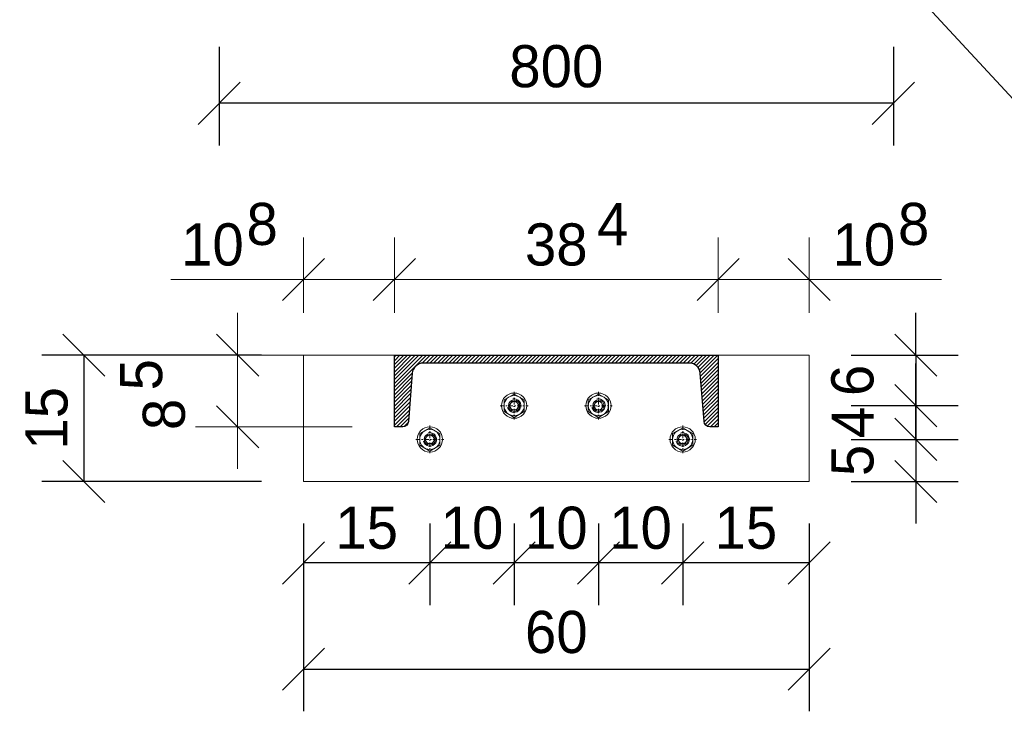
# Model space of a CAD drawing. Header units: millimetres. Extents: x -6178 to 18141, y -8419 to 8560.
# Tile 30 of 256: x 6657 to 7825, y -8368 to -7547. Entities that reach past the tile are written whole.
import ezdxf

# ---------------------------------------------------------------- set-up
doc = ezdxf.new("R2010")
doc.units = ezdxf.units.MM
doc.linetypes.add('DASHDOT', pattern=[1, 0.5, -0.25, 0, -0.25])
for name, color, linetype, lineweight in [('Bemaßung', 7, 'Continuous', 9), ('Mutter M16', 7, 'Continuous', 9), ('Tragegurt', 7, 'Continuous', 20)]:
    doc.layers.add(name, color=color, linetype=linetype, lineweight=lineweight)
doc.layers.add('POL_Bema', color=7, linetype='Continuous')
doc.layers.add('Text', color=7, linetype='Continuous')
doc.dimstyles.new('DIN', dxfattribs={"dimtxt": 2.5, "dimasz": 2.5, "dimexe": 1.25, "dimexo": 0.625, "dimtad": 1, "dimtih": 1, "dimdec": 4, "dimdsep": 46, "dimlunit": 6, "dimtxsty": 'Standard', "dimcen": 2.5, "dimadec": 0, "dimazin": 0, "dimtfac": 1, "dimtdec": 4, "dimtmove": 0, "dimatfit": 3, "dimfxl": 0, "dimtvp": 1, "dimtolj": 1, "dimtzin": 0, "dimarcsym": 0})

# ---------------------------------------------------------------- blocks, each defined once
blk = doc.blocks.new('_Oblique')
at = {"layer": 'POL_Bema', "color": 0, "lineweight": -2}
blk.add_line((-0.5, -0.5), (0.5, 0.5), dxfattribs=at)
blk = doc.blocks.new('*D58')
at = {"layer": 'Bemaßung', "color": 0, "lineweight": -2}
for p, q in [((6893.8, -7579.5), (6893.8, -7696.5)), ((7693.8, -7579.5), (7693.8, -7696.5)), ((7693.8, -7646.5), (6893.8, -7646.5))]:
    blk.add_line(p, q, dxfattribs=at)
at = {"layer": 'DEFPOINTS', "color": 0}
for p in [(6893.8, -7529.5), (7693.8, -7529.5), (6893.8, -7646.5)]:
    blk.add_point(p, dxfattribs=at)
at = {"layer": 'Bemaßung', "color": 0, "lineweight": -2, "xscale": 50, "yscale": 50, "zscale": 50, "rotation": 180}
blk.add_blockref('_Oblique', (6893.8, -7646.5), dxfattribs=at)
at = {"layer": 'Bemaßung', "color": 0, "lineweight": -2, "xscale": 50, "yscale": 50, "zscale": 50}
blk.add_blockref('_Oblique', (7693.8, -7646.5), dxfattribs=at)
at = {"layer": 'Bemaßung', "color": 0, "insert": (7293.8, -7602.8), "char_height": 50, "attachment_point": 5}
blk.add_mtext('\\A1;800', dxfattribs=at)
blk = doc.blocks.new('*D59')
at = {"layer": 'Bemaßung', "color": 0, "lineweight": -2}
for p, q in [((7720.5, -7945.3), (7720.5, -7895.3)), ((7643.8, -7945.3), (7770.5, -7945.3)), ((7720.5, -7945.3), (7720.5, -8005.3)), ((7643.8, -8005.3), (7770.5, -8005.3)), ((7720.5, -8005.3), (7720.5, -8055.3))]:
    blk.add_line(p, q, dxfattribs=at)
at = {"layer": 'DEFPOINTS', "color": 0}
for p in [(7593.8, -7945.3), (7593.8, -8005.3), (7720.5, -8005.3)]:
    blk.add_point(p, dxfattribs=at)
at = {"layer": 'Bemaßung', "color": 0, "lineweight": -2, "xscale": 50, "yscale": 50, "zscale": 50}
for p, rotation in [((7720.5, -7945.3), 270), ((7720.5, -8005.3), 90)]:
    blk.add_blockref('_Oblique', p, dxfattribs=dict(at, rotation=rotation))
at = {"layer": 'Bemaßung', "color": 0, "insert": (7645.5, -7975.3), "char_height": 50, "attachment_point": 5, "rotation": 90}
blk.add_mtext('\\A1;6', dxfattribs=at)
blk = doc.blocks.new('*D60')
at = {"layer": 'Bemaßung', "color": 0, "lineweight": -2}
for p, q in [((7720.5, -8005.3), (7720.5, -7955.3)), ((7643.8, -8005.3), (7770.5, -8005.3)), ((7720.5, -8005.3), (7720.5, -8045.3)), ((7643.8, -8045.3), (7770.5, -8045.3)), ((7720.5, -8045.3), (7720.5, -8095.3))]:
    blk.add_line(p, q, dxfattribs=at)
at = {"layer": 'DEFPOINTS', "color": 0}
for p in [(7593.8, -8005.3), (7593.8, -8045.3), (7720.5, -8045.3)]:
    blk.add_point(p, dxfattribs=at)
at = {"layer": 'Bemaßung', "color": 0, "lineweight": -2, "xscale": 50, "yscale": 50, "zscale": 50}
for p, rotation in [((7720.5, -8005.3), 270), ((7720.5, -8045.3), 90)]:
    blk.add_blockref('_Oblique', p, dxfattribs=dict(at, rotation=rotation))
at = {"layer": 'Bemaßung', "color": 0, "insert": (7645.5, -8025.3), "char_height": 50, "attachment_point": 5, "rotation": 90}
blk.add_mtext('\\A1;4', dxfattribs=at)
blk = doc.blocks.new('*D61')
at = {"layer": 'Bemaßung', "color": 0, "lineweight": -2}
for p, q in [((7720.5, -8045.3), (7720.5, -7995.3)), ((7643.8, -8045.3), (7770.5, -8045.3)), ((7720.5, -8045.3), (7720.5, -8095.3)), ((7643.8, -8095.3), (7770.5, -8095.3)), ((7720.5, -8095.3), (7720.5, -8145.3))]:
    blk.add_line(p, q, dxfattribs=at)
at = {"layer": 'DEFPOINTS', "color": 0}
for p in [(7593.8, -8045.3), (7593.8, -8095.3), (7720.5, -8095.3)]:
    blk.add_point(p, dxfattribs=at)
at = {"layer": 'Bemaßung', "color": 0, "lineweight": -2, "xscale": 50, "yscale": 50, "zscale": 50}
for p, rotation in [((7720.5, -8045.3), 270), ((7720.5, -8095.3), 90)]:
    blk.add_blockref('_Oblique', p, dxfattribs=dict(at, rotation=rotation))
at = {"layer": 'Bemaßung', "color": 0, "insert": (7645.5, -8070.3), "char_height": 50, "attachment_point": 5, "rotation": 90}
blk.add_mtext('\\A1;5', dxfattribs=at)
blk = doc.blocks.new('*D62')
at = {"layer": 'Bemaßung', "color": 0, "lineweight": -2}
for p, q in [((7443.8, -8145.3), (7443.8, -8242)), ((7593.8, -8145.3), (7593.8, -8242)), ((7593.8, -8192), (7443.8, -8192))]:
    blk.add_line(p, q, dxfattribs=at)
at = {"layer": 'DEFPOINTS', "color": 0}
for p in [(7443.8, -8095.3), (7593.8, -8095.3), (7443.8, -8192)]:
    blk.add_point(p, dxfattribs=at)
at = {"layer": 'Bemaßung', "color": 0, "lineweight": -2, "xscale": 50, "yscale": 50, "zscale": 50, "rotation": 180}
blk.add_blockref('_Oblique', (7443.8, -8192), dxfattribs=at)
at = {"layer": 'Bemaßung', "color": 0, "lineweight": -2, "xscale": 50, "yscale": 50, "zscale": 50}
blk.add_blockref('_Oblique', (7593.8, -8192), dxfattribs=at)
at = {"layer": 'Bemaßung', "color": 0, "insert": (7518.8, -8150.5), "char_height": 50, "attachment_point": 5}
blk.add_mtext('\\A1;15', dxfattribs=at)
blk = doc.blocks.new('*D63')
at = {"layer": 'Bemaßung', "color": 0, "lineweight": -2}
for p, q in [((7343.8, -8145.3), (7343.8, -8242)), ((7443.8, -8145.3), (7443.8, -8242)), ((7443.8, -8192), (7343.8, -8192))]:
    blk.add_line(p, q, dxfattribs=at)
at = {"layer": 'DEFPOINTS', "color": 0}
for p in [(7343.8, -8095.3), (7443.8, -8095.3), (7343.8, -8192)]:
    blk.add_point(p, dxfattribs=at)
at = {"layer": 'Bemaßung', "color": 0, "lineweight": -2, "xscale": 50, "yscale": 50, "zscale": 50, "rotation": 180}
blk.add_blockref('_Oblique', (7343.8, -8192), dxfattribs=at)
at = {"layer": 'Bemaßung', "color": 0, "lineweight": -2, "xscale": 50, "yscale": 50, "zscale": 50}
blk.add_blockref('_Oblique', (7443.8, -8192), dxfattribs=at)
at = {"layer": 'Bemaßung', "color": 0, "insert": (7393.8, -8150.5), "char_height": 50, "attachment_point": 5}
blk.add_mtext('\\A1;10', dxfattribs=at)
blk = doc.blocks.new('*D64')
at = {"layer": 'Bemaßung', "color": 0, "lineweight": -2}
for p, q in [((7243.8, -8145.3), (7243.8, -8242)), ((7343.8, -8145.3), (7343.8, -8242)), ((7343.8, -8192), (7243.8, -8192))]:
    blk.add_line(p, q, dxfattribs=at)
at = {"layer": 'DEFPOINTS', "color": 0}
for p in [(7243.8, -8095.3), (7343.8, -8095.3), (7243.8, -8192)]:
    blk.add_point(p, dxfattribs=at)
at = {"layer": 'Bemaßung', "color": 0, "lineweight": -2, "xscale": 50, "yscale": 50, "zscale": 50, "rotation": 180}
blk.add_blockref('_Oblique', (7243.8, -8192), dxfattribs=at)
at = {"layer": 'Bemaßung', "color": 0, "lineweight": -2, "xscale": 50, "yscale": 50, "zscale": 50}
blk.add_blockref('_Oblique', (7343.8, -8192), dxfattribs=at)
at = {"layer": 'Bemaßung', "color": 0, "insert": (7293.8, -8150.5), "char_height": 50, "attachment_point": 5}
blk.add_mtext('\\A1;10', dxfattribs=at)
blk = doc.blocks.new('*D65')
at = {"layer": 'Bemaßung', "color": 0, "lineweight": -2}
for p, q in [((7143.8, -8145.3), (7143.8, -8242)), ((7243.8, -8145.3), (7243.8, -8242)), ((7243.8, -8192), (7143.8, -8192))]:
    blk.add_line(p, q, dxfattribs=at)
at = {"layer": 'DEFPOINTS', "color": 0}
for p in [(7143.8, -8095.3), (7243.8, -8095.3), (7143.8, -8192)]:
    blk.add_point(p, dxfattribs=at)
at = {"layer": 'Bemaßung', "color": 0, "lineweight": -2, "xscale": 50, "yscale": 50, "zscale": 50, "rotation": 180}
blk.add_blockref('_Oblique', (7143.8, -8192), dxfattribs=at)
at = {"layer": 'Bemaßung', "color": 0, "lineweight": -2, "xscale": 50, "yscale": 50, "zscale": 50}
blk.add_blockref('_Oblique', (7243.8, -8192), dxfattribs=at)
at = {"layer": 'Bemaßung', "color": 0, "insert": (7193.8, -8150.5), "char_height": 50, "attachment_point": 5}
blk.add_mtext('\\A1;10', dxfattribs=at)
blk = doc.blocks.new('*D66')
at = {"layer": 'Bemaßung', "color": 0, "lineweight": -2}
for p, q in [((6993.8, -8145.3), (6993.8, -8242)), ((7143.8, -8145.3), (7143.8, -8242)), ((7143.8, -8192), (6993.8, -8192))]:
    blk.add_line(p, q, dxfattribs=at)
at = {"layer": 'DEFPOINTS', "color": 0}
for p in [(6993.8, -8095.3), (7143.8, -8095.3), (6993.8, -8192)]:
    blk.add_point(p, dxfattribs=at)
at = {"layer": 'Bemaßung', "color": 0, "lineweight": -2, "xscale": 50, "yscale": 50, "zscale": 50, "rotation": 180}
blk.add_blockref('_Oblique', (6993.8, -8192), dxfattribs=at)
at = {"layer": 'Bemaßung', "color": 0, "lineweight": -2, "xscale": 50, "yscale": 50, "zscale": 50}
blk.add_blockref('_Oblique', (7143.8, -8192), dxfattribs=at)
at = {"layer": 'Bemaßung', "color": 0, "insert": (7068.8, -8150.5), "char_height": 50, "attachment_point": 5}
blk.add_mtext('\\A1;15', dxfattribs=at)
blk = doc.blocks.new('*D67')
at = {"layer": 'Bemaßung', "color": 0, "lineweight": -2}
for p, q in [((6943.8, -7945.3), (6683.1, -7945.3)), ((6733.1, -7945.3), (6733.1, -8095.3)), ((6943.8, -8095.3), (6683.1, -8095.3))]:
    blk.add_line(p, q, dxfattribs=at)
at = {"layer": 'DEFPOINTS', "color": 0}
for p in [(6993.8, -7945.3), (6733.1, -8095.3), (6993.8, -8095.3)]:
    blk.add_point(p, dxfattribs=at)
at = {"layer": 'Bemaßung', "color": 0, "lineweight": -2, "xscale": 50, "yscale": 50, "zscale": 50}
for p, rotation in [((6733.1, -7945.3), 90), ((6733.1, -8095.3), 270)]:
    blk.add_blockref('_Oblique', p, dxfattribs=dict(at, rotation=rotation))
at = {"layer": 'Bemaßung', "color": 0, "insert": (6689.1, -8020.3), "char_height": 50, "attachment_point": 5, "rotation": 90}
blk.add_mtext('\\A1;15', dxfattribs=at)
blk = doc.blocks.new('*D68')
at = {"layer": 'Bemaßung', "color": 0, "lineweight": -2}
for p, q in [((6993.8, -8145.3), (6993.8, -8368)), ((7593.8, -8145.3), (7593.8, -8368)), ((6993.8, -8318), (7593.8, -8318))]:
    blk.add_line(p, q, dxfattribs=at)
at = {"layer": 'DEFPOINTS', "color": 0}
for p in [(6993.8, -8095.3), (7593.8, -8095.3), (7593.8, -8318)]:
    blk.add_point(p, dxfattribs=at)
at = {"layer": 'Bemaßung', "color": 0, "lineweight": -2, "xscale": 50, "yscale": 50, "zscale": 50, "rotation": 180}
blk.add_blockref('_Oblique', (6993.8, -8318), dxfattribs=at)
at = {"layer": 'Bemaßung', "color": 0, "lineweight": -2, "xscale": 50, "yscale": 50, "zscale": 50}
blk.add_blockref('_Oblique', (7593.8, -8318), dxfattribs=at)
at = {"layer": 'Bemaßung', "color": 0, "insert": (7293.8, -8274.2), "char_height": 50, "attachment_point": 5}
blk.add_mtext('\\A1;60', dxfattribs=at)

msp = doc.modelspace()

# ---------------------------------------------------------------- hatches: boundary and pattern name
at = {"lineweight": 5}
h = msp.add_hatch(dxfattribs=at)
h.set_pattern_fill('ANSI31', color=256)
h.set_pattern_definition([(45, (11614.634, 5738.856), (-2.245064, 2.245064), [])])
edge = h.paths.add_edge_path()
edge.add_arc((7111.82431, -8023.81956), 6.50168, 268.69610122, 356.72997877, ccw=False)
edge.add_line((7111.67636, -8030.31956), (7101.66729, -8030.31956))
edge.add_line((7101.66729, -8030.31956), (7101.66729, -7945.31956))
edge.add_line((7101.66729, -7945.31956), (7485.85474, -7945.31956))
edge.add_line((7485.85474, -7945.31956), (7485.85474, -8030.31956))
edge.add_line((7485.85474, -8030.31956), (7475.84566, -8030.31956))
edge.add_arc((7475.69772, -8023.81956), 6.50168, 183.2700206, 271.30389815, ccw=False)
edge.add_line((7469.20662, -8024.19043), (7464.61202, -7966.75793))
edge.add_arc((7451.65342, -7967.79462), 13, 4.57392128, 90.00000002)
edge.add_line((7451.65342, -7954.79462), (7135.86861, -7954.79462))
edge.add_arc((7135.86861, -7967.79462), 13, 89.99999999, 175.42607873)
edge.add_line((7122.91001, -7966.75793), (7118.31541, -8024.19043))

# ---------------------------------------------------------------- linework, layer by layer
msp.add_lwpolyline([(7118.31541, -8024.19043, -0.4041981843), (7111.67636, -8030.31956), (7101.66729, -8030.31956), (7101.66729, -7945.31956), (7485.85474, -7945.31956), (7485.85474, -8030.31956), (7475.84566, -8030.31956, -0.4041981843), (7469.20662, -8024.19043), (7464.61202, -7966.75793, 0.3910205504), (7451.65342, -7954.79462), (7135.86861, -7954.79462, 0.3910205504), (7122.91001, -7966.75793)], format="xyb", close=True)
at = {"layer": 'Bemaßung'}
for p, q in [((6993.76101, -7895.31956), (6993.76101, -7805.60274)), ((7101.66729, -7895.31956), (7101.66729, -7805.60274)), ((7101.66729, -7895.31956), (7101.66729, -7805.60274)), ((7485.85474, -7895.31956), (7485.85474, -7805.60274)), ((7593.76101, -7895.31956), (7593.76101, -7805.60274)), ((6836.5621, -7855.60274), (7101.66729, -7855.60274)), ((7101.66729, -7855.60274), (7485.85474, -7855.60274)), ((7750.95993, -7855.60274), (7485.85474, -7855.60274)), ((6915.67932, -7945.31956), (6915.67932, -7895.31956)), ((7051.66729, -7945.31956), (6865.67932, -7945.31956)), ((6915.67932, -7945.31956), (6915.67932, -8030.31956)), ((7051.66729, -8030.31956), (6865.67932, -8030.31956)), ((6915.67932, -8030.31956), (6915.67932, -8080.31956))]:
    msp.add_line(p, q, dxfattribs=at)
at = {"layer": 'Mutter M16', "ltscale": 10}
for p, q in [((7231.76101, -7998.39136), (7243.76101, -7991.46315)), ((7243.76101, -7991.46315), (7255.76101, -7998.39136)), ((7331.76101, -7998.39136), (7343.76101, -7991.46315)), ((7343.76101, -7991.46315), (7355.76101, -7998.39136)), ((7231.76101, -8012.24776), (7231.76101, -7998.39136)), ((7240.86101, -8000.29661), (7237.96101, -8005.31956)), ((7246.66101, -8000.29661), (7240.86101, -8000.29661)), ((7249.56101, -8005.31956), (7246.66101, -8000.29661)), ((7255.76101, -7998.39136), (7255.76101, -8012.24776)), ((7331.76101, -8012.24776), (7331.76101, -7998.39136)), ((7340.86101, -8000.29661), (7337.96101, -8005.31956)), ((7346.66101, -8000.29661), (7340.86101, -8000.29661)), ((7349.56101, -8005.31956), (7346.66101, -8000.29661)), ((7355.76101, -7998.39136), (7355.76101, -8012.24776)), ((7243.76101, -8019.17596), (7231.76101, -8012.24776)), ((7237.96101, -8005.31956), (7240.86101, -8010.34251)), ((7240.86101, -8010.34251), (7246.66101, -8010.34251)), ((7255.76101, -8012.24776), (7243.76101, -8019.17596)), ((7246.66101, -8010.34251), (7249.56101, -8005.31956)), ((7343.76101, -8019.17596), (7331.76101, -8012.24776)), ((7337.96101, -8005.31956), (7340.86101, -8010.34251)), ((7340.86101, -8010.34251), (7346.66101, -8010.34251)), ((7355.76101, -8012.24776), (7343.76101, -8019.17596)), ((7346.66101, -8010.34251), (7349.56101, -8005.31956))]:
    msp.add_line(p, q, dxfattribs=at)
at = {"layer": 'Mutter M16', "linetype": 'DASHDOT', "ltscale": 10}
for p, q in [((7243.76101, -7988.81956), (7243.76101, -8021.81956)), ((7343.76101, -7988.81956), (7343.76101, -8021.81956)), ((7227.26101, -8005.31956), (7260.26101, -8005.31956)), ((7327.26101, -8005.31956), (7360.26101, -8005.31956)), ((7143.76101, -8028.81956), (7143.76101, -8061.81956)), ((7443.76101, -8028.81956), (7443.76101, -8061.81956)), ((7127.26101, -8045.31956), (7160.26101, -8045.31956)), ((7427.26101, -8045.31956), (7460.26101, -8045.31956))]:
    msp.add_line(p, q, dxfattribs=at)
at = {"layer": 'Mutter M16', "linetype": 'Continuous'}
for p, q in [((7131.76101, -8038.39136), (7143.76101, -8031.46315)), ((7131.76101, -8052.24776), (7131.76101, -8038.39136)), ((7143.76101, -8031.46315), (7155.76101, -8038.39136)), ((7155.76101, -8038.39136), (7155.76101, -8052.24776)), ((7431.76101, -8038.39136), (7443.76101, -8031.46315)), ((7431.76101, -8052.24776), (7431.76101, -8038.39136)), ((7443.76101, -8031.46315), (7455.76101, -8038.39136)), ((7455.76101, -8038.39136), (7455.76101, -8052.24776)), ((7140.86101, -8040.29661), (7137.96101, -8045.31956)), ((7137.96101, -8045.31956), (7140.86101, -8050.34251)), ((7146.66101, -8040.29661), (7140.86101, -8040.29661)), ((7140.86101, -8050.34251), (7146.66101, -8050.34251)), ((7149.56101, -8045.31956), (7146.66101, -8040.29661)), ((7146.66101, -8050.34251), (7149.56101, -8045.31956)), ((7440.86101, -8040.29661), (7437.96101, -8045.31956)), ((7437.96101, -8045.31956), (7440.86101, -8050.34251)), ((7446.66101, -8040.29661), (7440.86101, -8040.29661)), ((7440.86101, -8050.34251), (7446.66101, -8050.34251)), ((7449.56101, -8045.31956), (7446.66101, -8040.29661)), ((7446.66101, -8050.34251), (7449.56101, -8045.31956)), ((7143.76101, -8059.17596), (7131.76101, -8052.24776)), ((7155.76101, -8052.24776), (7143.76101, -8059.17596)), ((7443.76101, -8059.17596), (7431.76101, -8052.24776)), ((7455.76101, -8052.24776), (7443.76101, -8059.17596))]:
    msp.add_line(p, q, dxfattribs=at)
at = {"layer": 'Mutter M16', "ltscale": 10}
for centre, radius in [((7243.76101, -8005.31956), 15), ((7343.76101, -8005.31956), 15), ((7243.76101, -8005.31956), 12), ((7243.76101, -8005.31956), 6.77315), ((7243.76101, -8005.31956), 5.02295), ((7343.76101, -8005.31956), 12), ((7343.76101, -8005.31956), 6.77315), ((7343.76101, -8005.31956), 5.02295)]:
    msp.add_circle(centre, radius, dxfattribs=at)
at = {"layer": 'Mutter M16', "linetype": 'Continuous'}
for centre, radius in [((7143.76101, -8045.31956), 15), ((7143.76101, -8045.31956), 12), ((7143.76101, -8045.31956), 6.77315), ((7443.76101, -8045.31956), 15), ((7443.76101, -8045.31956), 12), ((7443.76101, -8045.31956), 6.77315), ((7143.76101, -8045.31956), 5.02295), ((7443.76101, -8045.31956), 5.02295)]:
    msp.add_circle(centre, radius, dxfattribs=at)
at = {"layer": 'Mutter M16', "ltscale": 10}
for centre in [(7243.76101, -8005.31956), (7343.76101, -8005.31956)]:
    msp.add_arc(centre, 8, 194.99999999, 105.00000001, dxfattribs=at)
at = {"layer": 'Mutter M16', "linetype": 'Continuous'}
for centre in [(7143.76101, -8045.31956), (7443.76101, -8045.31956)]:
    msp.add_arc(centre, 8, 194.99999999, 105.00000001, dxfattribs=at)
at = {"layer": 'Text', "lineweight": 9}
msp.add_line((7879.10784, -7688.25669), (7646.5062, -7436.86658), dxfattribs=at)
at = {"layer": 'Tragegurt'}
for p, q in [((6993.76101, -7945.31956), (7593.76101, -7945.31956)), ((6993.76101, -7945.31956), (6993.76101, -8095.31956)), ((7485.85474, -7945.31956), (7101.66729, -7945.31956)), ((7593.76101, -7945.31956), (7593.76101, -8095.31956)), ((6993.76101, -8095.31956), (7593.76101, -8095.31956))]:
    msp.add_line(p, q, dxfattribs=at)

# ---------------------------------------------------------------- block references
at = {"layer": 'Bemaßung', "yscale": 50, "zscale": 50}
for p, xscale, rotation in [((6993.76101, -7855.60274), 50, 180), ((7101.66729, -7855.60274), 50, 180), ((7593.76101, -7855.60274), -50, 180), ((6915.67932, -7945.31956), 50, 270), ((6915.67932, -8030.31956), 50, 90)]:
    msp.add_blockref('_Oblique', p, dxfattribs=dict(at, xscale=xscale, rotation=rotation))
at = {"layer": 'Bemaßung', "xscale": 50, "yscale": 50, "zscale": 50}
for p in [(7101.66729, -7855.60274), (7485.85474, -7855.60274)]:
    msp.add_blockref('_Oblique', p, dxfattribs=at)

# ---------------------------------------------------------------- texts
at = {"layer": 'Bemaßung', "char_height": 50, "attachment_point": 5}
for s, insert in [('\\A1;8', (6944.74812, -7789.98112)), ('\\A1;4', (7360.71524, -7789.98112)), ('\\A1;8', (7717.85547, -7789.98112)), ('\\A1;10', (6885.73529, -7814.34401)), ('\\A1;38', (7293.76101, -7814.34401)), ('\\A1;10', (7658.84265, -7814.34401))]:
    msp.add_mtext(s, dxfattribs=dict(at, insert=insert))
at = {"layer": 'Bemaßung', "char_height": 50, "attachment_point": 5, "rotation": 90}
for s, insert in [('\\A1;5', (6801.49081, -7968.57204)), ('\\A1;8', (6828.37983, -8015.68112))]:
    msp.add_mtext(s, dxfattribs=dict(at, insert=insert))

# ---------------------------------------------------------------- dimensions: what is measured, and where the dimension line sits
at = {"layer": 'Bemaßung'}
dim = msp.add_linear_dim(base=(6893.76101, -7646.50834), p1=(7693.76101, -7529.46565), p2=(6893.76101, -7529.46565), dimstyle='DIN', override={"dimscale": 100, "dimtxt": 0.5, "dimasz": 0.5, "dimexe": 0.5, "dimexo": 0.5, "dimgap": 0, "dimtih": 0, "dimdec": 2, "dimblk1": 'Oblique', "dimblk2": 'Oblique', "dimsah": 1, "dimtmove": 2}, dxfattribs=at)
dim.commit()
dim.dimension.update_dxf_attribs({"geometry": '*D58', "text_midpoint": (7293.76101, -7602.79956), "dimtype": 160})
for base, p1, p2, text, override, picture, middle in [((7720.45022, -8005.31956), (7593.76101, -7945.31956), (7593.76101, -8005.31956), '6', {"dimscale": 100, "dimtxt": 0.5, "dimasz": 0.5, "dimexe": 0.5, "dimexo": 0.5, "dimgap": 0.5, "dimtih": 0, "dimdec": 2, "dimblk1": 'Oblique', "dimblk2": 'Oblique', "dimsah": 1}, '*D59', (7720.45022, -7975.31956)), ((6733.07328, -8095.31956), (6993.76101, -7945.31956), (6993.76101, -8095.31956), '15', {"dimscale": 100, "dimtxt": 0.5, "dimasz": 0.5, "dimexe": 0.5, "dimexo": 0.5, "dimgap": 0, "dimtih": 0, "dimdec": 2, "dimblk1": 'Oblique', "dimblk2": 'Oblique', "dimsah": 1, "dimtmove": 2}, '*D67', (6689.14644, -8020.31956)), ((7720.45022, -8045.31956), (7593.76101, -8005.31956), (7593.76101, -8045.31956), '4', {"dimscale": 100, "dimtxt": 0.5, "dimasz": 0.5, "dimexe": 0.5, "dimexo": 0.5, "dimgap": 0.5, "dimtih": 0, "dimdec": 2, "dimblk1": 'Oblique', "dimblk2": 'Oblique', "dimsah": 1}, '*D60', (7720.45022, -8025.31956)), ((7720.45022, -8095.31956), (7593.76101, -8045.31956), (7593.76101, -8095.31956), '5', {"dimscale": 100, "dimtxt": 0.5, "dimasz": 0.5, "dimexe": 0.5, "dimexo": 0.5, "dimgap": 0.5, "dimtih": 0, "dimdec": 2, "dimblk1": 'Oblique', "dimblk2": 'Oblique', "dimsah": 1}, '*D61', (7720.45022, -8070.31956))]:
    dim = msp.add_linear_dim(base=base, p1=p1, p2=p2, angle=90, text=text, dimstyle='DIN', override=override, dxfattribs=at)
    dim.commit()
    dim.dimension.update_dxf_attribs({"geometry": picture, "text_midpoint": middle, "dimtype": 160})
for base, p1, p2, text, picture, middle in [((6993.76101, -8192.03861), (7143.76101, -8095.31956), (6993.76101, -8095.31956), '15', '*D66', (7068.76101, -8150.54818)), ((7593.76101, -8317.99598), (6993.76101, -8095.31956), (7593.76101, -8095.31956), '60', '*D68', (7293.76101, -8274.16134)), ((7143.76101, -8192.03861), (7243.76101, -8095.31956), (7143.76101, -8095.31956), '10', '*D65', (7193.76101, -8150.54818)), ((7243.76101, -8192.03861), (7343.76101, -8095.31956), (7243.76101, -8095.31956), '10', '*D64', (7293.76101, -8150.54818)), ((7343.76101, -8192.03861), (7443.76101, -8095.31956), (7343.76101, -8095.31956), '10', '*D63', (7393.76101, -8150.54818)), ((7443.76101, -8192.03861), (7593.76101, -8095.31956), (7443.76101, -8095.31956), '15', '*D62', (7518.76101, -8150.54818))]:
    dim = msp.add_linear_dim(base=base, p1=p1, p2=p2, text=text, dimstyle='DIN', override={"dimscale": 100, "dimtxt": 0.5, "dimasz": 0.5, "dimexe": 0.5, "dimexo": 0.5, "dimgap": 0, "dimtih": 0, "dimdec": 2, "dimblk1": 'Oblique', "dimblk2": 'Oblique', "dimsah": 1, "dimtmove": 2}, dxfattribs=at)
    dim.commit()
    dim.dimension.update_dxf_attribs({"geometry": picture, "text_midpoint": middle, "dimtype": 160})

doc.saveas('drawing.dxf')
